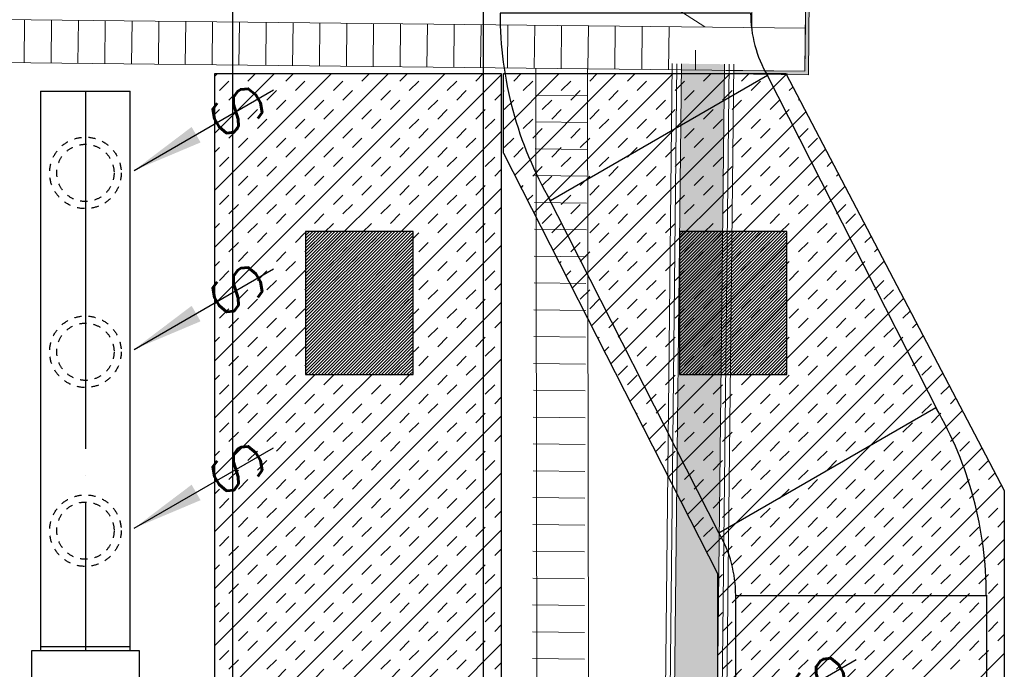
# Model space of a CAD drawing. Header units: millimetres. Extents: x 0 to 75740, y 0 to 52484.
# Tile 30 of 33: x 56320 to 59070, y 46616 to 48432. Entities that reach past the tile are written whole.
import ezdxf
from ezdxf.enums import TextEntityAlignment as Align

# ---------------------------------------------------------------- set-up
doc = ezdxf.new("R2010")
doc.units = ezdxf.units.MM
doc.header["$LTSCALE"] = 50
doc.header["$MEASUREMENT"] = 0
doc.header["$PDMODE"] = 1
doc.linetypes.add('2V-CENT', pattern=[23, 20, -1.5, 0, -1.5])
doc.linetypes.add('V-GOMD', pattern=[0.8, 0.4, -0.4])
doc.layers.get('0').update_dxf_attribs({"linetype": 'CONTINUOUS'})
for name, color, linetype in [('20600A200D001$0$A12-HEL4', 251, 'CONTINUOUS'), ('20600A200D001$0$A24-HEL1', 251, 'CONTINUOUS'), ('20600A200D001$0$A24-HEL2', 251, 'CONTINUOUS'), ('20600A200D001$0$A24-SKR1', 251, 'CONTINUOUS'), ('V060-', 3, 'CONTINUOUS'), ('V070-', 3, 'CONTINUOUS')]:
    doc.layers.add(name, color=color, linetype=linetype)
for name, color, linetype, lineweight in [('20600A200D001$0$A2-VEGG', 251, 'CONTINUOUS', 18), ('20600A200D001$0$A2-VEGG-fill', 253, 'CONTINUOUS', 18), ('20600A200D001$0$A24', 251, 'CONTINUOUS', 18)]:
    doc.layers.add(name, color=color, linetype=linetype, lineweight=lineweight)
doc.styles.add('ISO', font='ISO')
doc.styles.add('SIMPLEX', font='SIMPLEX')

# ---------------------------------------------------------------- blocks, each defined once
blk = doc.blocks.new('LD_P')
for p, q in [((-0.5, 0.5), (-0.5, -0.5)), ((0.5, 0.5), (-0.5, 0.5)), ((0.5, -0.5), (0.5, 0.5)), ((-0.5, -0.5), (0.5, -0.5))]:
    blk.add_line(p, q)
at = {"color": 1}
for p, q in [((-0.3, 0.5), (-0.3, 0.1)), ((0.1, 0.5), (0.1, 0.1)), ((-0.1, -0.5), (-0.1, -0.1)), ((0.3, -0.5), (0.3, -0.1))]:
    blk.add_line(p, q, dxfattribs=at)
blk = doc.blocks.new('V420', base_point=(455, 404.5))
blk.add_line((455, 404.5), (464, 404.5))
blk.add_solid([(455, 404.5), (459, 405), (459, 404)])
blk = doc.blocks.new('V422', base_point=(16230, 22585))
blk.add_blockref('V420', (16230, 22585))
at = {"style": 'SIMPLEX'}
blk.add_text('s', height=4, rotation=90, dxfattribs=at).set_placement((16238, 22585), align=Align.CENTER)
blk = doc.blocks.new('C3A', base_point=(16246, 22590.5))
at = {"color": 0, "linetype": 'ByBlock'}
blk.add_line((16247, 22590.5), (16246, 22590.5), dxfattribs=at)
blk = doc.blocks.new('K3A', base_point=(16246, 22590.5))
at = {"color": 0, "linetype": 'ByBlock'}
for p, q in [((16246, 22591), (16247, 22591)), ((16247, 22591), (16247, 22590)), ((16247, 22590), (16246, 22590))]:
    blk.add_line(p, q, dxfattribs=at)
blk = doc.blocks.new('33A', base_point=(16246, 22590.5))
blk.add_point((16247, 22590.5))
at = {"color": 0, "linetype": 'ByBlock'}
blk.add_blockref('K3A', (16246, 22590.5), dxfattribs=at)
at = {"color": 1, "linetype": '2V-CENT'}
blk.add_blockref('C3A', (16246, 22590.5), dxfattribs=at)
at = {"style": 'SIMPLEX', "flags": 3}
blk.add_attdef('0', (16246, 22590.5), '', height=1, dxfattribs=at)
blk = doc.blocks.new('K1A', base_point=(16237, 22591.5))
at = {"color": 0, "linetype": 'ByBlock'}
blk.add_line((16237, 22592), (16237, 22591), dxfattribs=at)
blk = doc.blocks.new('21A', base_point=(16237, 22591.5))
blk.add_point((16237, 22591.5))
at = {"color": 0, "linetype": 'ByBlock'}
blk.add_blockref('K1A', (16237, 22591.5), dxfattribs=at)
at = {"style": 'SIMPLEX', "flags": 3}
blk.add_attdef('0', (16237, 22591.5), '', height=1, dxfattribs=at)
blk = doc.blocks.new('KBOJ30_P', base_point=(16231.2679, 22619))
at = {"color": 0, "linetype": 'ByBlock'}
for p, q in [((16231.25, 22619.567), (16231.75, 22618.701)), ((16231, 22619.5), (16231, 22618.5))]:
    blk.add_line(p, q, dxfattribs=at)
for radius in [0.5, 1.5]:
    blk.add_arc((16231, 22620), radius, 270, 300, dxfattribs=at)
blk = doc.blocks.new('2BOJ30_P', base_point=(16231.2679, 22619))
for p in [(16231.5, 22619.134), (16231, 22619)]:
    blk.add_point(p)
at = {"color": 0, "linetype": 'ByBlock'}
blk.add_blockref('KBOJ30_P', (16231.2679, 22619), dxfattribs=at)
at = {"style": 'ISO', "flags": 3}
blk.add_attdef('0', (16231.2679, 22619), '', height=1, dxfattribs=at)
blk = doc.blocks.new('*X82')
at = {"color": 0}
for p, q in [((57118.5, 47546), (57412.3, 47839.9)), ((57118.5, 47554.9), (57403.5, 47839.9)), ((57118.5, 47563.7), (57394.7, 47839.9)), ((57118.5, 47572.5), (57385.8, 47839.9)), ((57118.5, 47581.4), (57377, 47839.9)), ((57118.5, 47590.2), (57368.1, 47839.9)), ((57118.5, 47599.1), (57359.3, 47839.9)), ((57118.5, 47607.9), (57350.5, 47839.9)), ((57118.5, 47616.7), (57341.6, 47839.9)), ((57118.5, 47625.6), (57332.8, 47839.9)), ((57118.5, 47634.4), (57323.9, 47839.9)), ((57118.5, 47643.3), (57315.1, 47839.9)), ((57118.5, 47652.1), (57306.3, 47839.9)), ((57118.5, 47660.9), (57297.4, 47839.9)), ((57118.5, 47669.8), (57288.6, 47839.9)), ((57118.5, 47678.6), (57279.8, 47839.9)), ((57118.5, 47687.4), (57270.9, 47839.9)), ((57118.5, 47696.3), (57262.1, 47839.9)), ((57118.5, 47705.1), (57253.2, 47839.9)), ((57118.5, 47714), (57244.4, 47839.9)), ((57118.5, 47722.8), (57235.6, 47839.9)), ((57118.5, 47731.6), (57226.7, 47839.9)), ((57118.5, 47740.5), (57217.9, 47839.9)), ((57118.5, 47749.3), (57209, 47839.9)), ((57118.5, 47758.2), (57200.2, 47839.9)), ((57118.5, 47767), (57191.4, 47839.9)), ((57118.5, 47775.8), (57182.5, 47839.9)), ((57118.5, 47784.7), (57173.7, 47839.9)), ((57118.5, 47793.5), (57164.8, 47839.9)), ((57118.5, 47802.4), (57156, 47839.9)), ((57118.5, 47811.2), (57147.2, 47839.9)), ((57118.5, 47820), (57138.3, 47839.9)), ((57118.5, 47828.9), (57129.5, 47839.9)), ((57118.5, 47837.7), (57120.7, 47839.9)), ((57118.5, 47537.2), (57418.5, 47837.2)), ((57118.5, 47528.3), (57418.5, 47828.3)), ((57118.5, 47519.5), (57418.5, 47819.5)), ((57118.5, 47510.7), (57418.5, 47810.7)), ((57118.5, 47501.8), (57418.5, 47801.8)), ((57118.5, 47493), (57418.5, 47793)), ((57118.5, 47484.2), (57418.5, 47784.2)), ((57118.5, 47475.3), (57418.5, 47775.3)), ((57118.5, 47466.5), (57418.5, 47766.5)), ((57118.5, 47457.6), (57418.5, 47757.6)), ((57118.5, 47448.8), (57418.5, 47748.8)), ((57118.5, 47440), (57418.5, 47740)), ((57127.2, 47439.9), (57418.5, 47731.1)), ((57136.1, 47439.9), (57418.5, 47722.3)), ((57144.9, 47439.9), (57418.5, 47713.4)), ((57153.8, 47439.9), (57418.5, 47704.6)), ((57162.6, 47439.9), (57418.5, 47695.8)), ((57171.4, 47439.9), (57418.5, 47686.9)), ((57180.3, 47439.9), (57418.5, 47678.1)), ((57189.1, 47439.9), (57418.5, 47669.2)), ((57197.9, 47439.9), (57418.5, 47660.4)), ((57206.8, 47439.9), (57418.5, 47651.6)), ((57215.6, 47439.9), (57418.5, 47642.7)), ((57224.5, 47439.9), (57418.5, 47633.9)), ((57233.3, 47439.9), (57418.5, 47625.1)), ((57242.1, 47439.9), (57418.5, 47616.2)), ((57251, 47439.9), (57418.5, 47607.4)), ((57259.8, 47439.9), (57418.5, 47598.5)), ((57268.7, 47439.9), (57418.5, 47589.7)), ((57277.5, 47439.9), (57418.5, 47580.9)), ((57286.3, 47439.9), (57418.5, 47572)), ((57295.2, 47439.9), (57418.5, 47563.2)), ((57304, 47439.9), (57418.5, 47554.3)), ((57312.9, 47439.9), (57418.5, 47545.5)), ((57321.7, 47439.9), (57418.5, 47536.7)), ((57330.5, 47439.9), (57418.5, 47527.8)), ((57339.4, 47439.9), (57418.5, 47519)), ((57348.2, 47439.9), (57418.5, 47510.2)), ((57357, 47439.9), (57418.5, 47501.3)), ((57365.9, 47439.9), (57418.5, 47492.5)), ((57374.7, 47439.9), (57418.5, 47483.6)), ((57383.6, 47439.9), (57418.5, 47474.8)), ((57392.4, 47439.9), (57418.5, 47466)), ((57401.2, 47439.9), (57418.5, 47457.1)), ((57410.1, 47439.9), (57418.5, 47448.3))]:
    blk.add_line(p, q, dxfattribs=at)
blk = doc.blocks.new('*X111')
at = {"color": 0}
for p, q in [((56864.9, 47637.2), (57508.8, 48281)), ((56864.9, 47796.3), (57349.7, 48281)), ((56864.9, 47955.4), (57190.6, 48281)), ((56864.9, 48114.5), (57031.5, 48281)), ((56864.9, 48273.6), (56872.4, 48281)), ((56864.9, 47478.1), (57664.9, 48278.1)), ((56957.5, 48260), (56978.5, 48281)), ((57063.5, 48260), (57084.5, 48281)), ((57275.6, 48260), (57296.7, 48281)), ((57381.7, 48260), (57402.7, 48281)), ((57593.8, 48260), (57614.9, 48281)), ((56877.9, 48233.5), (56904.4, 48260)), ((57090, 48233.5), (57116.6, 48260)), ((57196.1, 48233.5), (57222.6, 48260)), ((57408.2, 48233.5), (57434.7, 48260)), ((57514.3, 48233.5), (57540.8, 48260)), ((56904.4, 48207), (56930.9, 48233.5)), ((57010.5, 48207), (57037, 48233.5)), ((57222.6, 48207), (57249.1, 48233.5)), ((57328.7, 48207), (57355.2, 48233.5)), ((57540.8, 48207), (57567.3, 48233.5)), ((57646.9, 48207), (57664.9, 48225)), ((57037, 48180.5), (57063.5, 48207)), ((57143.1, 48180.5), (57169.6, 48207)), ((57355.2, 48180.5), (57381.7, 48207)), ((57461.3, 48180.5), (57487.8, 48207)), ((56864.9, 48167.5), (56877.9, 48180.5)), ((56957.5, 48154), (56984, 48180.5)), ((57169.6, 48154), (57196.1, 48180.5)), ((57275.6, 48154), (57302.2, 48180.5)), ((57487.8, 48154), (57514.3, 48180.5)), ((57593.8, 48154), (57620.4, 48180.5)), ((56984, 48127.5), (57010.5, 48154)), ((57090, 48127.5), (57116.6, 48154)), ((57302.2, 48127.5), (57328.7, 48154)), ((57408.2, 48127.5), (57434.7, 48154)), ((57620.4, 48127.5), (57646.9, 48154)), ((56864.9, 47319), (57664.9, 48119)), ((56904.4, 48100.9), (56930.9, 48127.5)), ((57116.6, 48100.9), (57143.1, 48127.5)), ((57222.6, 48100.9), (57249.1, 48127.5)), ((57434.7, 48100.9), (57461.3, 48127.5)), ((57540.8, 48100.9), (57567.3, 48127.5)), ((56930.9, 48074.4), (56957.5, 48100.9)), ((57037, 48074.4), (57063.5, 48100.9)), ((57249.1, 48074.4), (57275.6, 48100.9)), ((57355.2, 48074.4), (57381.7, 48100.9)), ((57567.3, 48074.4), (57593.8, 48100.9)), ((56864.9, 48061.4), (56877.9, 48074.4)), ((57063.5, 48047.9), (57090, 48074.4)), ((57169.6, 48047.9), (57196.1, 48074.4)), ((57381.7, 48047.9), (57408.2, 48074.4)), ((57487.8, 48047.9), (57514.3, 48074.4)), ((56877.9, 48021.4), (56904.4, 48047.9)), ((56984, 48021.4), (57010.5, 48047.9)), ((57196.1, 48021.4), (57222.6, 48047.9)), ((57302.2, 48021.4), (57328.7, 48047.9)), ((57514.3, 48021.4), (57540.8, 48047.9)), ((57620.4, 48021.4), (57646.9, 48047.9)), ((56930.9, 47968.4), (56957.5, 47994.9)), ((57010.5, 47994.9), (57037, 48021.4)), ((57116.6, 47994.9), (57143.1, 48021.4)), ((57143.1, 47968.4), (57169.6, 47994.9)), ((57249.1, 47968.4), (57275.6, 47994.9)), ((57328.7, 47994.9), (57355.2, 48021.4)), ((57434.7, 47994.9), (57461.3, 48021.4)), ((57461.3, 47968.4), (57487.8, 47994.9)), ((57567.3, 47968.4), (57593.8, 47994.9)), ((57646.9, 47994.9), (57664.9, 48012.9)), ((56957.5, 47941.8), (56984, 47968.4)), ((57063.5, 47941.8), (57090, 47968.4)), ((57275.6, 47941.8), (57302.2, 47968.4)), ((57381.7, 47941.8), (57408.2, 47968.4)), ((57593.8, 47941.8), (57620.4, 47968.4)), ((56864.9, 47159.9), (57664.9, 47959.9)), ((56877.9, 47915.3), (56904.4, 47941.8)), ((57090, 47915.3), (57116.6, 47941.8)), ((57196.1, 47915.3), (57222.6, 47941.8)), ((57408.2, 47915.3), (57434.7, 47941.8)), ((57514.3, 47915.3), (57540.8, 47941.8)), ((56904.4, 47888.8), (56930.9, 47915.3)), ((57010.5, 47888.8), (57037, 47915.3)), ((57222.6, 47888.8), (57249.1, 47915.3)), ((57328.7, 47888.8), (57355.2, 47915.3)), ((57540.8, 47888.8), (57567.3, 47915.3)), ((57037, 47862.3), (57063.5, 47888.8)), ((57143.1, 47862.3), (57169.6, 47888.8)), ((57355.2, 47862.3), (57381.7, 47888.8)), ((57461.3, 47862.3), (57487.8, 47888.8)), ((57646.9, 47888.8), (57664.9, 47906.8)), ((56864.9, 47849.3), (56877.9, 47862.3)), ((56957.5, 47835.8), (56984, 47862.3)), ((57169.6, 47835.8), (57196.1, 47862.3)), ((57275.6, 47835.8), (57302.2, 47862.3)), ((57487.8, 47835.8), (57514.3, 47862.3)), ((57593.8, 47835.8), (57620.4, 47862.3)), ((56984, 47809.3), (57010.5, 47835.8)), ((57090, 47809.3), (57116.6, 47835.8)), ((57302.2, 47809.3), (57328.7, 47835.8)), ((57408.2, 47809.3), (57434.7, 47835.8)), ((57620.4, 47809.3), (57646.9, 47835.8)), ((56904.4, 47782.7), (56930.9, 47809.3)), ((57116.6, 47782.7), (57143.1, 47809.3)), ((57222.6, 47782.7), (57249.1, 47809.3)), ((57434.7, 47782.7), (57461.3, 47809.3)), ((57540.8, 47782.7), (57567.3, 47809.3)), ((56864.9, 47000.8), (57664.9, 47800.8)), ((56930.9, 47756.2), (56957.5, 47782.7)), ((57037, 47756.2), (57063.5, 47782.7)), ((57249.1, 47756.2), (57275.6, 47782.7)), ((57355.2, 47756.2), (57381.7, 47782.7)), ((57567.3, 47756.2), (57593.8, 47782.7)), ((56864.9, 47743.2), (56877.9, 47756.2)), ((57063.5, 47729.7), (57090, 47756.2)), ((57169.6, 47729.7), (57196.1, 47756.2)), ((57381.7, 47729.7), (57408.2, 47756.2)), ((57487.8, 47729.7), (57514.3, 47756.2)), ((56877.9, 47703.2), (56904.4, 47729.7)), ((56984, 47703.2), (57010.5, 47729.7)), ((57196.1, 47703.2), (57222.6, 47729.7)), ((57302.2, 47703.2), (57328.7, 47729.7)), ((57514.3, 47703.2), (57540.8, 47729.7)), ((57620.4, 47703.2), (57646.9, 47729.7)), ((57010.5, 47676.7), (57037, 47703.2)), ((57116.6, 47676.7), (57143.1, 47703.2)), ((57328.7, 47676.7), (57355.2, 47703.2)), ((57434.7, 47676.7), (57461.3, 47703.2)), ((57646.9, 47676.7), (57664.9, 47694.7)), ((56930.9, 47650.2), (56957.5, 47676.7)), ((57143.1, 47650.2), (57169.6, 47676.7)), ((57249.1, 47650.2), (57275.6, 47676.7)), ((57461.3, 47650.2), (57487.8, 47676.7)), ((57567.3, 47650.2), (57593.8, 47676.7)), ((56864.9, 46841.7), (57664.9, 47641.7)), ((56957.5, 47623.6), (56984, 47650.2)), ((57063.5, 47623.6), (57090, 47650.2)), ((57275.6, 47623.6), (57302.2, 47650.2)), ((57381.7, 47623.6), (57408.2, 47650.2)), ((57593.8, 47623.6), (57620.4, 47650.2)), ((56877.9, 47597.1), (56904.4, 47623.6)), ((57090, 47597.1), (57116.6, 47623.6)), ((57196.1, 47597.1), (57222.6, 47623.6)), ((57408.2, 47597.1), (57434.7, 47623.6)), ((57514.3, 47597.1), (57540.8, 47623.6)), ((56904.4, 47570.6), (56930.9, 47597.1)), ((57010.5, 47570.6), (57037, 47597.1)), ((57222.6, 47570.6), (57249.1, 47597.1)), ((57328.7, 47570.6), (57355.2, 47597.1)), ((57540.8, 47570.6), (57567.3, 47597.1)), ((57646.9, 47570.6), (57664.9, 47588.6)), ((57037, 47544.1), (57063.5, 47570.6)), ((57143.1, 47544.1), (57169.6, 47570.6)), ((57355.2, 47544.1), (57381.7, 47570.6)), ((57461.3, 47544.1), (57487.8, 47570.6)), ((56864.9, 47531.1), (56877.9, 47544.1)), ((56957.5, 47517.6), (56984, 47544.1)), ((57169.6, 47517.6), (57196.1, 47544.1)), ((57275.6, 47517.6), (57302.2, 47544.1)), ((57487.8, 47517.6), (57514.3, 47544.1)), ((57593.8, 47517.6), (57620.4, 47544.1)), ((56984, 47491.1), (57010.5, 47517.6)), ((57090, 47491.1), (57116.6, 47517.6)), ((57302.2, 47491.1), (57328.7, 47517.6)), ((57408.2, 47491.1), (57434.7, 47517.6)), ((57620.4, 47491.1), (57646.9, 47517.6)), ((56864.9, 46682.6), (57664.9, 47482.6)), ((56904.4, 47464.5), (56930.9, 47491.1)), ((57116.6, 47464.5), (57143.1, 47491.1)), ((57222.6, 47464.5), (57249.1, 47491.1)), ((57434.7, 47464.5), (57461.3, 47491.1)), ((57540.8, 47464.5), (57567.3, 47491.1)), ((56930.9, 47438), (56957.5, 47464.5)), ((57037, 47438), (57063.5, 47464.5)), ((57249.1, 47438), (57275.6, 47464.5)), ((57355.2, 47438), (57381.7, 47464.5)), ((57567.3, 47438), (57593.8, 47464.5)), ((56864.9, 47425), (56877.9, 47438)), ((57063.5, 47411.5), (57090, 47438)), ((57169.6, 47411.5), (57196.1, 47438)), ((57381.7, 47411.5), (57408.2, 47438)), ((57487.8, 47411.5), (57514.3, 47438)), ((56877.9, 47385), (56904.4, 47411.5)), ((56984, 47385), (57010.5, 47411.5)), ((57196.1, 47385), (57222.6, 47411.5)), ((57302.2, 47385), (57328.7, 47411.5)), ((57514.3, 47385), (57540.8, 47411.5)), ((57620.4, 47385), (57646.9, 47411.5)), ((57010.5, 47358.5), (57037, 47385)), ((57116.6, 47358.5), (57143.1, 47385)), ((57328.7, 47358.5), (57355.2, 47385)), ((57434.7, 47358.5), (57461.3, 47385)), ((57646.9, 47358.5), (57664.9, 47376.5)), ((56930.9, 47332), (56957.5, 47358.5)), ((57143.1, 47332), (57169.6, 47358.5)), ((57249.1, 47332), (57275.6, 47358.5)), ((57461.3, 47332), (57487.8, 47358.5)), ((57567.3, 47332), (57593.8, 47358.5)), ((56864.9, 46523.5), (57664.9, 47323.5)), ((56957.5, 47305.4), (56984, 47332)), ((57063.5, 47305.4), (57090, 47332)), ((57275.6, 47305.4), (57302.2, 47332)), ((57381.7, 47305.4), (57408.2, 47332)), ((57593.8, 47305.4), (57620.4, 47332)), ((56877.9, 47278.9), (56904.4, 47305.4)), ((57090, 47278.9), (57116.6, 47305.4)), ((57196.1, 47278.9), (57222.6, 47305.4)), ((57408.2, 47278.9), (57434.7, 47305.4)), ((57514.3, 47278.9), (57540.8, 47305.4)), ((56904.4, 47252.4), (56930.9, 47278.9)), ((57010.5, 47252.4), (57037, 47278.9)), ((57037, 47225.9), (57063.5, 47252.4)), ((57143.1, 47225.9), (57169.6, 47252.4)), ((57222.6, 47252.4), (57249.1, 47278.9)), ((57328.7, 47252.4), (57355.2, 47278.9)), ((57355.2, 47225.9), (57381.7, 47252.4)), ((57461.3, 47225.9), (57487.8, 47252.4)), ((57540.8, 47252.4), (57567.3, 47278.9)), ((57646.9, 47252.4), (57664.9, 47270.4)), ((56864.9, 47212.9), (56877.9, 47225.9)), ((56957.5, 47199.4), (56984, 47225.9)), ((57169.6, 47199.4), (57196.1, 47225.9)), ((57275.6, 47199.4), (57302.2, 47225.9)), ((57487.8, 47199.4), (57514.3, 47225.9)), ((57593.8, 47199.4), (57620.4, 47225.9)), ((56984, 47172.9), (57010.5, 47199.4)), ((57090, 47172.9), (57116.6, 47199.4)), ((57302.2, 47172.9), (57328.7, 47199.4)), ((57408.2, 47172.9), (57434.7, 47199.4)), ((57620.4, 47172.9), (57646.9, 47199.4)), ((56904.4, 47146.3), (56930.9, 47172.9)), ((57116.6, 47146.3), (57143.1, 47172.9)), ((57222.6, 47146.3), (57249.1, 47172.9)), ((57434.7, 47146.3), (57461.3, 47172.9)), ((57540.8, 47146.3), (57567.3, 47172.9)), ((56864.9, 46364.4), (57664.9, 47164.4)), ((56930.9, 47119.8), (56957.5, 47146.3)), ((57037, 47119.8), (57063.5, 47146.3)), ((57249.1, 47119.8), (57275.6, 47146.3)), ((57355.2, 47119.8), (57381.7, 47146.3)), ((57567.3, 47119.8), (57593.8, 47146.3)), ((56864.9, 47106.8), (56877.9, 47119.8)), ((57063.5, 47093.3), (57090, 47119.8)), ((57169.6, 47093.3), (57196.1, 47119.8)), ((57381.7, 47093.3), (57408.2, 47119.8)), ((57487.8, 47093.3), (57514.3, 47119.8)), ((56877.9, 47066.8), (56904.4, 47093.3)), ((56984, 47066.8), (57010.5, 47093.3)), ((57196.1, 47066.8), (57222.6, 47093.3)), ((57302.2, 47066.8), (57328.7, 47093.3)), ((57514.3, 47066.8), (57540.8, 47093.3)), ((57620.4, 47066.8), (57646.9, 47093.3)), ((57010.5, 47040.3), (57037, 47066.8)), ((57116.6, 47040.3), (57143.1, 47066.8)), ((57328.7, 47040.3), (57355.2, 47066.8)), ((57434.7, 47040.3), (57461.3, 47066.8)), ((56930.9, 47013.8), (56957.5, 47040.3)), ((57143.1, 47013.8), (57169.6, 47040.3)), ((57249.1, 47013.8), (57275.6, 47040.3)), ((57461.3, 47013.8), (57487.8, 47040.3)), ((57567.3, 47013.8), (57593.8, 47040.3)), ((57646.9, 47040.3), (57664.9, 47058.3)), ((56864.9, 46205.3), (57664.9, 47005.3)), ((56957.5, 46987.2), (56984, 47013.8)), ((57063.5, 46987.2), (57090, 47013.8)), ((57275.6, 46987.2), (57302.2, 47013.8)), ((57381.7, 46987.2), (57408.2, 47013.8)), ((57593.8, 46987.2), (57620.4, 47013.8)), ((56877.9, 46960.7), (56904.4, 46987.2)), ((57090, 46960.7), (57116.6, 46987.2)), ((57196.1, 46960.7), (57222.6, 46987.2)), ((57408.2, 46960.7), (57434.7, 46987.2)), ((57514.3, 46960.7), (57540.8, 46987.2)), ((56904.4, 46934.2), (56930.9, 46960.7)), ((57010.5, 46934.2), (57037, 46960.7)), ((57222.6, 46934.2), (57249.1, 46960.7)), ((57328.7, 46934.2), (57355.2, 46960.7)), ((57540.8, 46934.2), (57567.3, 46960.7)), ((57646.9, 46934.2), (57664.9, 46952.2)), ((57037, 46907.7), (57063.5, 46934.2)), ((57143.1, 46907.7), (57169.6, 46934.2)), ((57355.2, 46907.7), (57381.7, 46934.2)), ((57461.3, 46907.7), (57487.8, 46934.2)), ((56864.9, 46894.7), (56877.9, 46907.7)), ((56957.5, 46881.2), (56984, 46907.7)), ((57169.6, 46881.2), (57196.1, 46907.7)), ((57275.6, 46881.2), (57302.2, 46907.7)), ((57487.8, 46881.2), (57514.3, 46907.7)), ((57593.8, 46881.2), (57620.4, 46907.7)), ((56984, 46854.7), (57010.5, 46881.2)), ((57090, 46854.7), (57116.6, 46881.2)), ((57302.2, 46854.7), (57328.7, 46881.2)), ((57408.2, 46854.7), (57434.7, 46881.2)), ((57620.4, 46854.7), (57646.9, 46881.2)), ((56864.9, 46046.2), (57664.9, 46846.2)), ((56904.4, 46828.1), (56930.9, 46854.7)), ((57116.6, 46828.1), (57143.1, 46854.7)), ((57222.6, 46828.1), (57249.1, 46854.7)), ((57434.7, 46828.1), (57461.3, 46854.7)), ((57540.8, 46828.1), (57567.3, 46854.7)), ((56930.9, 46801.6), (56957.5, 46828.1)), ((57037, 46801.6), (57063.5, 46828.1)), ((57249.1, 46801.6), (57275.6, 46828.1)), ((57355.2, 46801.6), (57381.7, 46828.1)), ((57567.3, 46801.6), (57593.8, 46828.1)), ((56864.9, 46788.6), (56877.9, 46801.6)), ((57063.5, 46775.1), (57090, 46801.6)), ((57169.6, 46775.1), (57196.1, 46801.6)), ((57381.7, 46775.1), (57408.2, 46801.6)), ((57487.8, 46775.1), (57514.3, 46801.6)), ((56877.9, 46748.6), (56904.4, 46775.1)), ((56984, 46748.6), (57010.5, 46775.1)), ((57196.1, 46748.6), (57222.6, 46775.1)), ((57302.2, 46748.6), (57328.7, 46775.1)), ((57514.3, 46748.6), (57540.8, 46775.1)), ((57620.4, 46748.6), (57646.9, 46775.1)), ((57010.5, 46722.1), (57037, 46748.6)), ((57116.6, 46722.1), (57143.1, 46748.6)), ((57328.7, 46722.1), (57355.2, 46748.6)), ((57434.7, 46722.1), (57461.3, 46748.6)), ((57646.9, 46722.1), (57664.9, 46740.1)), ((56930.9, 46695.6), (56957.5, 46722.1)), ((57143.1, 46695.6), (57169.6, 46722.1)), ((57249.1, 46695.6), (57275.6, 46722.1)), ((57461.3, 46695.6), (57487.8, 46722.1)), ((57567.3, 46695.6), (57593.8, 46722.1)), ((56957.5, 46669), (56984, 46695.6)), ((57063.5, 46669), (57090, 46695.6)), ((57197.9, 46220.1), (57664.9, 46687.1)), ((57275.6, 46669), (57302.2, 46695.6)), ((57381.7, 46669), (57408.2, 46695.6)), ((57593.8, 46669), (57620.4, 46695.6)), ((56877.9, 46642.5), (56904.4, 46669)), ((57090, 46642.5), (57116.6, 46669)), ((57196.1, 46642.5), (57222.6, 46669)), ((57408.2, 46642.5), (57434.7, 46669)), ((57514.3, 46642.5), (57540.8, 46669)), ((56904.4, 46616), (56930.9, 46642.5)), ((57010.5, 46616), (57037, 46642.5)), ((57222.6, 46616), (57249.1, 46642.5)), ((57328.7, 46616), (57355.2, 46642.5)), ((57540.8, 46616), (57567.3, 46642.5)), ((57646.9, 46616), (57664.9, 46634)), ((57037, 46589.5), (57063.5, 46616)), ((57143.1, 46589.5), (57169.6, 46616)), ((57355.2, 46589.5), (57381.7, 46616)), ((57461.3, 46589.5), (57487.8, 46616))]:
    blk.add_line(p, q, dxfattribs=at)
blk = doc.blocks.new('*X112')
at = {"color": 0}
for p, q in [((57671.1, 48125.2), (57827, 48281)), ((57699.9, 48260), (57720.9, 48281)), ((57702.5, 47997.5), (57986.1, 48281)), ((57756.2, 47892), (58145.2, 48281)), ((57809.8, 47786.6), (58304.3, 48281)), ((57863.5, 47681.2), (58463.4, 48281)), ((57912, 48260), (57933, 48281)), ((58018.1, 48260), (58039.1, 48281)), ((58230.2, 48260), (58251.2, 48281)), ((58336.3, 48260), (58357.3, 48281)), ((57726.4, 48233.5), (57752.9, 48260)), ((57832.5, 48233.5), (57859, 48260)), ((58044.6, 48233.5), (58071.1, 48260)), ((58150.7, 48233.5), (58177.2, 48260)), ((58362.8, 48233.5), (58389.3, 48260)), ((58468.9, 48233.5), (58479.1, 48243.7)), ((57671.1, 48231.2), (57673.4, 48233.5)), ((57859, 48207), (57885.5, 48233.5)), ((57965.1, 48207), (57991.6, 48233.5)), ((58177.2, 48207), (58203.7, 48233.5)), ((58283.3, 48207), (58309.8, 48233.5)), ((57673.4, 48180.5), (57699.9, 48207)), ((57779.5, 48180.5), (57806, 48207)), ((57991.6, 48180.5), (58018.1, 48207)), ((58097.7, 48180.5), (58124.2, 48207)), ((58309.8, 48180.5), (58336.3, 48207)), ((58415.9, 48180.5), (58442.4, 48207)), ((58495.4, 48207), (58497.3, 48208.9)), ((57806, 48154), (57832.5, 48180.5)), ((57912, 48154), (57938.6, 48180.5)), ((57917.2, 47575.8), (58515.5, 48174.1)), ((58124.2, 48154), (58150.7, 48180.5)), ((58230.2, 48154), (58256.8, 48180.5)), ((58442.4, 48154), (58468.9, 48180.5)), ((57726.4, 48127.5), (57752.9, 48154)), ((57938.6, 48127.5), (57965.1, 48154)), ((58044.6, 48127.5), (58071.1, 48154)), ((58256.8, 48127.5), (58283.3, 48154)), ((58362.8, 48127.5), (58389.3, 48154)), ((57752.9, 48100.9), (57779.5, 48127.5)), ((57859, 48100.9), (57885.5, 48127.5)), ((58071.1, 48100.9), (58097.7, 48127.5)), ((58177.2, 48100.9), (58203.7, 48127.5)), ((58389.3, 48100.9), (58415.9, 48127.5)), ((58495.4, 48100.9), (58521.9, 48127.5)), ((57673.4, 48074.4), (57699.9, 48100.9)), ((57885.5, 48074.4), (57912, 48100.9)), ((57991.6, 48074.4), (58018.1, 48100.9)), ((58203.7, 48074.4), (58230.2, 48100.9)), ((58309.8, 48074.4), (58336.3, 48100.9)), ((58521.9, 48074.4), (58548.4, 48100.9)), ((57699.9, 48047.9), (57726.4, 48074.4)), ((57806, 48047.9), (57832.5, 48074.4)), ((57970.9, 47470.3), (58570.3, 48069.7)), ((58018.1, 48047.9), (58044.6, 48074.4)), ((58124.2, 48047.9), (58150.7, 48074.4)), ((58336.3, 48047.9), (58362.8, 48074.4)), ((58442.4, 48047.9), (58468.9, 48074.4)), ((57832.5, 48021.4), (57859, 48047.9)), ((57938.6, 48021.4), (57965.1, 48047.9)), ((58150.7, 48021.4), (58177.2, 48047.9)), ((58256.8, 48021.4), (58283.3, 48047.9)), ((58468.9, 48021.4), (58495.4, 48047.9)), ((58575, 48021.4), (58588.5, 48034.9)), ((57752.9, 47994.9), (57779.5, 48021.4)), ((57779.5, 47968.4), (57806, 47994.9)), ((57885.5, 47968.4), (57912, 47994.9)), ((57965.1, 47994.9), (57991.6, 48021.4)), ((58071.1, 47994.9), (58097.7, 48021.4)), ((58097.7, 47968.4), (58124.2, 47994.9)), ((58203.7, 47968.4), (58230.2, 47994.9)), ((58283.3, 47994.9), (58309.8, 48021.4)), ((58389.3, 47994.9), (58415.9, 48021.4)), ((58415.9, 47968.4), (58442.4, 47994.9)), ((58521.9, 47968.4), (58548.4, 47994.9)), ((58601.5, 47994.9), (58606.7, 48000.1)), ((57720.4, 47962.3), (57726.4, 47968.4)), ((57912, 47941.8), (57938.6, 47968.4)), ((58018.1, 47941.8), (58044.6, 47968.4)), ((58230.2, 47941.8), (58256.8, 47968.4)), ((58336.3, 47941.8), (58362.8, 47968.4)), ((58548.4, 47941.8), (58575, 47968.4)), ((57738.3, 47927.2), (57752.9, 47941.8)), ((57832.5, 47915.3), (57859, 47941.8)), ((58024.5, 47364.9), (58625, 47965.3)), ((58044.6, 47915.3), (58071.1, 47941.8)), ((58150.7, 47915.3), (58177.2, 47941.8)), ((58362.8, 47915.3), (58389.3, 47941.8)), ((58468.9, 47915.3), (58495.4, 47941.8)), ((57859, 47888.8), (57885.5, 47915.3)), ((57965.1, 47888.8), (57991.6, 47915.3)), ((58177.2, 47888.8), (58203.7, 47915.3)), ((58283.3, 47888.8), (58309.8, 47915.3)), ((58495.4, 47888.8), (58521.9, 47915.3)), ((58601.5, 47888.8), (58628, 47915.3)), ((57779.5, 47862.3), (57806, 47888.8)), ((57991.6, 47862.3), (58018.1, 47888.8)), ((58097.7, 47862.3), (58124.2, 47888.8)), ((58309.8, 47862.3), (58336.3, 47888.8)), ((58415.9, 47862.3), (58442.4, 47888.8)), ((58628, 47862.3), (58654.5, 47888.8)), ((57806, 47835.8), (57832.5, 47862.3)), ((57912, 47835.8), (57938.6, 47862.3)), ((58078.2, 47259.5), (58679.7, 47861)), ((58124.2, 47835.8), (58150.7, 47862.3)), ((58230.2, 47835.8), (58256.8, 47862.3)), ((58442.4, 47835.8), (58468.9, 47862.3)), ((58548.4, 47835.8), (58575, 47862.3)), ((57938.6, 47809.3), (57965.1, 47835.8)), ((58044.6, 47809.3), (58071.1, 47835.8)), ((58256.8, 47809.3), (58283.3, 47835.8)), ((58362.8, 47809.3), (58389.3, 47835.8)), ((58575, 47809.3), (58601.5, 47835.8)), ((57859, 47782.7), (57885.5, 47809.3)), ((58071.1, 47782.7), (58097.7, 47809.3)), ((58177.2, 47782.7), (58203.7, 47809.3)), ((58389.3, 47782.7), (58415.9, 47809.3)), ((58495.4, 47782.7), (58521.9, 47809.3)), ((58681, 47809.3), (58697.9, 47826.2)), ((57885.5, 47756.2), (57912, 47782.7)), ((57991.6, 47756.2), (58018.1, 47782.7)), ((58203.7, 47756.2), (58230.2, 47782.7)), ((58309.8, 47756.2), (58336.3, 47782.7)), ((58521.9, 47756.2), (58548.4, 47782.7)), ((58628, 47756.2), (58654.5, 47782.7)), ((58707.5, 47782.7), (58716.2, 47791.4)), ((57827.7, 47751.5), (57832.5, 47756.2)), ((58018.1, 47729.7), (58044.6, 47756.2)), ((58124.2, 47729.7), (58150.7, 47756.2)), ((58131.9, 47154.1), (58734.4, 47756.6)), ((58336.3, 47729.7), (58362.8, 47756.2)), ((58442.4, 47729.7), (58468.9, 47756.2)), ((58654.5, 47729.7), (58681, 47756.2)), ((57845.6, 47716.3), (57859, 47729.7)), ((57938.6, 47703.2), (57965.1, 47729.7)), ((58150.7, 47703.2), (58177.2, 47729.7)), ((58256.8, 47703.2), (58283.3, 47729.7)), ((58468.9, 47703.2), (58495.4, 47729.7)), ((58575, 47703.2), (58601.5, 47729.7)), ((57965.1, 47676.7), (57991.6, 47703.2)), ((58071.1, 47676.7), (58097.7, 47703.2)), ((58283.3, 47676.7), (58309.8, 47703.2)), ((58389.3, 47676.7), (58415.9, 47703.2)), ((58601.5, 47676.7), (58628, 47703.2)), ((58707.5, 47676.7), (58734.1, 47703.2)), ((57885.5, 47650.2), (57912, 47676.7)), ((58097.7, 47650.2), (58124.2, 47676.7)), ((58203.7, 47650.2), (58230.2, 47676.7)), ((58415.9, 47650.2), (58442.4, 47676.7)), ((58521.9, 47650.2), (58548.4, 47676.7)), ((58734.1, 47650.2), (58760.6, 47676.7)), ((57912, 47623.6), (57938.6, 47650.2)), ((58018.1, 47623.6), (58044.6, 47650.2)), ((58185.6, 47048.6), (58789.1, 47652.2)), ((58230.2, 47623.6), (58256.8, 47650.2)), ((58336.3, 47623.6), (58362.8, 47650.2)), ((58548.4, 47623.6), (58575, 47650.2)), ((58654.5, 47623.6), (58681, 47650.2)), ((58044.6, 47597.1), (58071.1, 47623.6)), ((58150.7, 47597.1), (58177.2, 47623.6)), ((58362.8, 47597.1), (58389.3, 47623.6)), ((58468.9, 47597.1), (58495.4, 47623.6)), ((58681, 47597.1), (58707.5, 47623.6)), ((58787.1, 47597.1), (58807.4, 47617.4)), ((57965.1, 47570.6), (57991.6, 47597.1)), ((58177.2, 47570.6), (58203.7, 47597.1)), ((58283.3, 47570.6), (58309.8, 47597.1)), ((58495.4, 47570.6), (58521.9, 47597.1)), ((58601.5, 47570.6), (58628, 47597.1)), ((58813.6, 47570.6), (58825.6, 47582.6)), ((57991.6, 47544.1), (58018.1, 47570.6)), ((58097.7, 47544.1), (58124.2, 47570.6)), ((58309.8, 47544.1), (58336.3, 47570.6)), ((58415.9, 47544.1), (58442.4, 47570.6)), ((58628, 47544.1), (58654.5, 47570.6)), ((58734.1, 47544.1), (58760.6, 47570.6)), ((57935.1, 47540.6), (57938.6, 47544.1)), ((58124.2, 47517.6), (58150.7, 47544.1)), ((58230.2, 47517.6), (58256.8, 47544.1)), ((58239.2, 46943.2), (58843.9, 47547.8)), ((58442.4, 47517.6), (58468.9, 47544.1)), ((58548.4, 47517.6), (58575, 47544.1)), ((58760.6, 47517.6), (58787.1, 47544.1)), ((57953, 47505.5), (57965.1, 47517.6)), ((58044.6, 47491.1), (58071.1, 47517.6)), ((58256.8, 47491.1), (58283.3, 47517.6)), ((58362.8, 47491.1), (58389.3, 47517.6)), ((58575, 47491.1), (58601.5, 47517.6)), ((58681, 47491.1), (58707.5, 47517.6)), ((58071.1, 47464.5), (58097.7, 47491.1)), ((58177.2, 47464.5), (58203.7, 47491.1)), ((58389.3, 47464.5), (58415.9, 47491.1)), ((58495.4, 47464.5), (58521.9, 47491.1)), ((58707.5, 47464.5), (58734.1, 47491.1)), ((58813.6, 47464.5), (58840.1, 47491.1)), ((57991.6, 47438), (58018.1, 47464.5)), ((58203.7, 47438), (58230.2, 47464.5)), ((58309.8, 47438), (58336.3, 47464.5)), ((58521.9, 47438), (58548.4, 47464.5)), ((58628, 47438), (58654.5, 47464.5)), ((58840.1, 47438), (58866.6, 47464.5)), ((58018.1, 47411.5), (58044.6, 47438)), ((58124.2, 47411.5), (58150.7, 47438)), ((58270.2, 46815.1), (58898.6, 47443.5)), ((58336.3, 47411.5), (58362.8, 47438)), ((58442.4, 47411.5), (58468.9, 47438)), ((58654.5, 47411.5), (58681, 47438)), ((58760.6, 47411.5), (58787.1, 47438)), ((58150.7, 47385), (58177.2, 47411.5)), ((58256.8, 47385), (58283.3, 47411.5)), ((58468.9, 47385), (58495.4, 47411.5)), ((58575, 47385), (58601.5, 47411.5)), ((58787.1, 47385), (58813.6, 47411.5)), ((58893.2, 47385), (58916.8, 47408.7)), ((58071.1, 47358.5), (58097.7, 47385)), ((58283.3, 47358.5), (58309.8, 47385)), ((58389.3, 47358.5), (58415.9, 47385)), ((58601.5, 47358.5), (58628, 47385)), ((58707.5, 47358.5), (58734.1, 47385)), ((58919.7, 47358.5), (58935.1, 47373.9)), ((58097.7, 47332), (58124.2, 47358.5)), ((58203.7, 47332), (58230.2, 47358.5)), ((58270.2, 46656), (58953.3, 47339.1)), ((58415.9, 47332), (58442.4, 47358.5)), ((58521.9, 47332), (58548.4, 47358.5)), ((58734.1, 47332), (58760.6, 47358.5)), ((58840.1, 47332), (58866.6, 47358.5)), ((58042.4, 47329.8), (58044.6, 47332)), ((58230.2, 47305.4), (58256.8, 47332)), ((58336.3, 47305.4), (58362.8, 47332)), ((58548.4, 47305.4), (58575, 47332)), ((58654.5, 47305.4), (58681, 47332)), ((58866.6, 47305.4), (58893.2, 47332)), ((58060.3, 47294.6), (58071.1, 47305.4)), ((58150.7, 47278.9), (58177.2, 47305.4)), ((58362.8, 47278.9), (58389.3, 47305.4)), ((58468.9, 47278.9), (58495.4, 47305.4)), ((58681, 47278.9), (58707.5, 47305.4)), ((58787.1, 47278.9), (58813.6, 47305.4)), ((58097.7, 47225.9), (58124.2, 47252.4)), ((58177.2, 47252.4), (58203.7, 47278.9)), ((58283.3, 47252.4), (58309.8, 47278.9)), ((58309.8, 47225.9), (58336.3, 47252.4)), ((58415.9, 47225.9), (58442.4, 47252.4)), ((58495.4, 47252.4), (58521.9, 47278.9)), ((58601.5, 47252.4), (58628, 47278.9)), ((58628, 47225.9), (58654.5, 47252.4)), ((58734.1, 47225.9), (58760.6, 47252.4)), ((58813.6, 47252.4), (58840.1, 47278.9)), ((58919.7, 47252.4), (58946.2, 47278.9)), ((58946.2, 47225.9), (58972.7, 47252.4)), ((58124.2, 47199.4), (58150.7, 47225.9)), ((58230.2, 47199.4), (58256.8, 47225.9)), ((58270.2, 46496.9), (59008, 47234.7)), ((58442.4, 47199.4), (58468.9, 47225.9)), ((58548.4, 47199.4), (58575, 47225.9)), ((58760.6, 47199.4), (58787.1, 47225.9)), ((58866.6, 47199.4), (58893.2, 47225.9)), ((58256.8, 47172.9), (58283.3, 47199.4)), ((58362.8, 47172.9), (58389.3, 47199.4)), ((58575, 47172.9), (58601.5, 47199.4)), ((58681, 47172.9), (58707.5, 47199.4)), ((58893.2, 47172.9), (58919.7, 47199.4)), ((58999.2, 47172.9), (59025.7, 47199.4)), ((58177.2, 47146.3), (58203.7, 47172.9)), ((58389.3, 47146.3), (58415.9, 47172.9)), ((58495.4, 47146.3), (58521.9, 47172.9)), ((58707.5, 47146.3), (58734.1, 47172.9)), ((58813.6, 47146.3), (58840.1, 47172.9)), ((58203.7, 47119.8), (58230.2, 47146.3)), ((58309.8, 47119.8), (58336.3, 47146.3)), ((58521.9, 47119.8), (58548.4, 47146.3)), ((58628, 47119.8), (58654.5, 47146.3)), ((58840.1, 47119.8), (58866.6, 47146.3)), ((58946.2, 47119.8), (58972.7, 47146.3)), ((59025.7, 47146.3), (59044.5, 47165.1)), ((58149.8, 47118.9), (58150.7, 47119.8)), ((58270.2, 46337.8), (59062.8, 47130.3)), ((58336.3, 47093.3), (58362.8, 47119.8)), ((58442.4, 47093.3), (58468.9, 47119.8)), ((58654.5, 47093.3), (58681, 47119.8)), ((58760.6, 47093.3), (58787.1, 47119.8)), ((58972.7, 47093.3), (58999.2, 47119.8)), ((58167.7, 47083.8), (58177.2, 47093.3)), ((58256.8, 47066.8), (58283.3, 47093.3)), ((58468.9, 47066.8), (58495.4, 47093.3)), ((58575, 47066.8), (58601.5, 47093.3)), ((58787.1, 47066.8), (58813.6, 47093.3)), ((58893.2, 47066.8), (58919.7, 47093.3)), ((58283.3, 47040.3), (58309.8, 47066.8)), ((58389.3, 47040.3), (58415.9, 47066.8)), ((58601.5, 47040.3), (58628, 47066.8)), ((58707.5, 47040.3), (58734.1, 47066.8)), ((58919.7, 47040.3), (58946.2, 47066.8)), ((59025.7, 47040.3), (59052.3, 47066.8)), ((58203.7, 47013.8), (58230.2, 47040.3)), ((58415.9, 47013.8), (58442.4, 47040.3)), ((58521.9, 47013.8), (58548.4, 47040.3)), ((58734.1, 47013.8), (58760.6, 47040.3)), ((58840.1, 47013.8), (58866.6, 47040.3)), ((58230.2, 46987.2), (58256.8, 47013.8)), ((58336.3, 46987.2), (58362.8, 47013.8)), ((58548.4, 46987.2), (58575, 47013.8)), ((58654.5, 46987.2), (58681, 47013.8)), ((58866.6, 46987.2), (58893.2, 47013.8)), ((58972.7, 46987.2), (58999.2, 47013.8)), ((59052.3, 47013.8), (59070.2, 47031.8)), ((58270.2, 46178.7), (59070.2, 46978.7)), ((58362.8, 46960.7), (58389.3, 46987.2)), ((58468.9, 46960.7), (58495.4, 46987.2)), ((58681, 46960.7), (58707.5, 46987.2)), ((58787.1, 46960.7), (58813.6, 46987.2)), ((58999.2, 46960.7), (59025.7, 46987.2)), ((58283.3, 46934.2), (58309.8, 46960.7)), ((58495.4, 46934.2), (58521.9, 46960.7)), ((58601.5, 46934.2), (58628, 46960.7)), ((58813.6, 46934.2), (58840.1, 46960.7)), ((58919.7, 46934.2), (58946.2, 46960.7)), ((58309.8, 46907.7), (58336.3, 46934.2)), ((58415.9, 46907.7), (58442.4, 46934.2)), ((58628, 46907.7), (58654.5, 46934.2)), ((58734.1, 46907.7), (58760.6, 46934.2)), ((58946.2, 46907.7), (58972.7, 46934.2)), ((59052.3, 46907.7), (59070.2, 46925.7)), ((58442.4, 46881.2), (58468.9, 46907.7)), ((58548.4, 46881.2), (58575, 46907.7)), ((58760.6, 46881.2), (58787.1, 46907.7)), ((58866.6, 46881.2), (58893.2, 46907.7)), ((58270.2, 46868.1), (58283.3, 46881.2)), ((58362.8, 46854.7), (58389.3, 46881.2)), ((58575, 46854.7), (58601.5, 46881.2)), ((58681, 46854.7), (58707.5, 46881.2)), ((58893.2, 46854.7), (58919.7, 46881.2)), ((58999.2, 46854.7), (59025.7, 46881.2)), ((58389.3, 46828.1), (58415.9, 46854.7)), ((58495.4, 46828.1), (58521.9, 46854.7)), ((58707.5, 46828.1), (58734.1, 46854.7)), ((58813.6, 46828.1), (58840.1, 46854.7)), ((59025.7, 46828.1), (59052.3, 46854.7)), ((58270.2, 46019.6), (59070.2, 46819.6)), ((58309.8, 46801.6), (58336.3, 46828.1)), ((58521.9, 46801.6), (58548.4, 46828.1)), ((58628, 46801.6), (58654.5, 46828.1)), ((58840.1, 46801.6), (58866.6, 46828.1)), ((58946.2, 46801.6), (58972.7, 46828.1)), ((58336.3, 46775.1), (58362.8, 46801.6)), ((58442.4, 46775.1), (58468.9, 46801.6)), ((58654.5, 46775.1), (58681, 46801.6)), ((58760.6, 46775.1), (58787.1, 46801.6)), ((58972.7, 46775.1), (58999.2, 46801.6)), ((58270.2, 46762.1), (58283.3, 46775.1)), ((58468.9, 46748.6), (58495.4, 46775.1)), ((58575, 46748.6), (58601.5, 46775.1)), ((58787.1, 46748.6), (58813.6, 46775.1)), ((58893.2, 46748.6), (58919.7, 46775.1)), ((58283.3, 46722.1), (58309.8, 46748.6)), ((58389.3, 46722.1), (58415.9, 46748.6)), ((58601.5, 46722.1), (58628, 46748.6)), ((58707.5, 46722.1), (58734.1, 46748.6)), ((58919.7, 46722.1), (58946.2, 46748.6)), ((59025.7, 46722.1), (59052.3, 46748.6)), ((58415.9, 46695.6), (58442.4, 46722.1)), ((58521.9, 46695.6), (58548.4, 46722.1)), ((58734.1, 46695.6), (58760.6, 46722.1)), ((58840.1, 46695.6), (58866.6, 46722.1)), ((59052.3, 46695.6), (59070.2, 46713.6)), ((58336.3, 46669), (58362.8, 46695.6)), ((58548.4, 46669), (58575, 46695.6)), ((58654.5, 46669), (58681, 46695.6)), ((58866.6, 46669), (58893.2, 46695.6)), ((58972.7, 46669), (58999.2, 46695.6)), ((58270.2, 45860.5), (59070.2, 46660.5)), ((58362.8, 46642.5), (58389.3, 46669)), ((58468.9, 46642.5), (58495.4, 46669)), ((58681, 46642.5), (58707.5, 46669)), ((58787.1, 46642.5), (58813.6, 46669)), ((58999.2, 46642.5), (59025.7, 46669)), ((58283.3, 46616), (58309.8, 46642.5)), ((58495.4, 46616), (58521.9, 46642.5)), ((58601.5, 46616), (58628, 46642.5)), ((58813.6, 46616), (58840.1, 46642.5)), ((58919.7, 46616), (58946.2, 46642.5)), ((58309.8, 46589.5), (58336.3, 46616)), ((58415.9, 46589.5), (58442.4, 46616)), ((58628, 46589.5), (58654.5, 46616)), ((58734.1, 46589.5), (58760.6, 46616))]:
    blk.add_line(p, q, dxfattribs=at)
blk = doc.blocks.new('20600A200D001')
at = {"layer": '20600A200D001$0$A2-VEGG-fill'}
for points in [[(72523.2, 48277.6), (72537.3, 49577.5), (72527.3, 49577.5), (72513.3, 48277.7)], [(72513.2, 48277.7), (72513.3, 48287.7), (72314.3, 48289.9), (72314.5, 48279.9)]]:
    blk.add_hatch(color=256, dxfattribs=at).paths.add_polyline_path(points, flags=0)
h = blk.add_hatch(color=256, dxfattribs=at)
h.paths.add_polyline_path([(72226.1, 42586.5), (72226.7, 42640.5), (72106.7, 42641.8), (72106.1, 42587.8), (72199.2, 42586.8)], flags=0)
h.paths.add_polyline_path([(72243.1, 44150.4), (72288.5, 48307.4), (72168.5, 48308.7), (72123.2, 44151.7)], flags=0)
at = {"layer": '20600A200D001$0$A12-HEL4', "linetype": 'Continuous', "lineweight": 0}
for points in [[(72364.6, 48409.4), (72377.5, 49589.3)], [(72513.3, 48287.7), (72527.4, 49587.6)]]:
    blk.add_lwpolyline(points, dxfattribs=at)
at = {"layer": '20600A200D001$0$A2-VEGG'}
for p, q in [((72110.2, 44151.8), (72155.5, 48308.8)), ((72123.2, 44151.7), (72168.5, 48308.7)), ((72243.1, 44150.4), (72288.5, 48307.4)), ((72256.1, 44150.3), (72301.5, 48307.2))]:
    blk.add_line(p, q, dxfattribs=at)
at = {"layer": '20600A200D001$0$A24'}
for p, q in [((72527.4, 49587.6), (72513.3, 48287.7)), ((72523.2, 48277.6), (72537.3, 49577.5)), ((72142.5, 48309), (72097.2, 44152)), ((72269.1, 44150.1), (72314.5, 48307.1)), ((72293.2, 48280.1), (72523.2, 48277.6)), ((72513.3, 48287.7), (72293.3, 48290.1))]:
    blk.add_line(p, q, dxfattribs=at)
at = {"layer": '20600A200D001$0$A24-HEL1', "linetype": 'Continuous', "lineweight": 0}
blk.add_lwpolyline([(70366.8, 49612.2), (72233.8, 48411.8)], dxfattribs=at)
at = {"layer": '20600A200D001$0$A24-HEL2', "linetype": 'Continuous', "lineweight": 0}
for points in [[(70264.7, 48432.3), (72514.6, 48407.7)], [(70263.4, 48312.3), (72513.3, 48287.7)], [(71767.9, 44320.6), (71761.4, 48295.9)], [(71912.9, 44319), (71906.4, 48294.3)]]:
    blk.add_lwpolyline(points, dxfattribs=at)
at = {"layer": '20600A200D001$0$A24-SKR1', "linetype": 'Continuous', "lineweight": 0}
for points in [[(70332.4, 48311.5), (70333.7, 48431.5)], [(70407.4, 48310.7), (70408.7, 48430.7)], [(70482.4, 48309.9), (70483.7, 48429.9)], [(70557.4, 48309.1), (70558.7, 48429.1)], [(70632.4, 48308.2), (70633.7, 48428.2)], [(70707.4, 48307.4), (70708.7, 48427.4)], [(70782.4, 48306.6), (70783.7, 48426.6)], [(70857.4, 48305.8), (70858.7, 48425.8)], [(70932.4, 48305), (70933.7, 48425)], [(71007.3, 48304.1), (71008.7, 48424.1)], [(71082.3, 48303.3), (71083.6, 48423.3)], [(71157.3, 48302.5), (71158.6, 48422.5)], [(71232.3, 48301.7), (71233.6, 48421.7)], [(71307.3, 48300.9), (71308.6, 48420.9)], [(71382.3, 48300.1), (71383.6, 48420.1)], [(71457.3, 48299.2), (71458.6, 48419.2)], [(71532.3, 48298.4), (71533.6, 48418.4)], [(71607.3, 48297.6), (71608.6, 48417.6)], [(71682.3, 48296.8), (71683.6, 48416.8)], [(71757.3, 48296), (71758.6, 48416)], [(71832.3, 48295.2), (71833.6, 48415.1)], [(71907.3, 48294.3), (71908.6, 48414.3)], [(71982.3, 48293.5), (71983.6, 48413.5)], [(72057.3, 48292.7), (72058.6, 48412.7)], [(72132.3, 48291.9), (72133.6, 48411.9)], [(72207.3, 48291.1), (72207.9, 48347.1)], [(71761.2, 48220.9), (71906.2, 48219.3)], [(71760.4, 48145.9), (71905.4, 48144.3)], [(71759.7, 48070.9), (71904.7, 48069.3)], [(71759, 47995.9), (71904, 47994.4)], [(71758.3, 47920.9), (71903.3, 47919.4)], [(71757.7, 47845.9), (71902.7, 47844.4)], [(71757.1, 47770.9), (71902.1, 47769.4)], [(71756.6, 47695.9), (71901.6, 47694.4)], [(71756.1, 47620.9), (71901.1, 47619.4)], [(71755.6, 47545.9), (71900.6, 47544.4)], [(71755.1, 47470.9), (71900.1, 47469.4)], [(71754.7, 47395.9), (71899.7, 47394.4)], [(71754.3, 47320.9), (71899.3, 47319.4)], [(71754, 47245.9), (71899, 47244.4)], [(71753.7, 47170.9), (71898.7, 47169.4)], [(71753.4, 47095.9), (71898.4, 47094.4)], [(71753.2, 47020.9), (71898.2, 47019.4)], [(71753, 46945.9), (71898, 46944.4)], [(71752.8, 46870.9), (71897.8, 46869.4)], [(71752.7, 46795.9), (71897.7, 46794.3)], [(71752.6, 46720.9), (71897.6, 46719.3)], [(71752.5, 46645.9), (71897.5, 46644.3)]]:
    blk.add_lwpolyline(points, dxfattribs=at)

msp = doc.modelspace()

# ---------------------------------------------------------------- linework, layer by layer
at = {"layer": 'V060-', "linetype": 'Continuous'}
for p, q in [((56914.9, 41399.7, 480), (56914.9, 48940.7, 480)), ((57614.9, 48940.7, 480), (57614.9, 41399.7, 480)), ((58888.4, 47330.8, 480), (58408.5, 48275.5, 480.5)), ((56378.4, 48232), (56378.4, 46679)), ((56628.4, 46679), (56628.4, 48232)), ((58273.1, 46997.4, 480), (57793.3, 47942.2, 480.5)), ((58320.2, 42471.4, 480), (58320.2, 46823.3, 480)), ((59020.2, 46823.3, 480), (59020.2, 42471.4, 480))]:
    msp.add_line(p, q, dxfattribs=at)
at = {"layer": 'V060-', "color": 1, "linetype": 'Continuous'}
for p, q in [((56864.9, 44350.6, 480), (56864.9, 48281, 480)), ((56864.9, 48281), (57664.9, 48281)), ((57664.9, 48281, 480), (57664.9, 44350.6, 480)), ((57671.1, 48281), (58459.5, 48281)), ((57671.1, 48059.1), (57671.1, 48281)), ((58459.5, 48281), (59070.2, 47116.1)), ((57671.1, 48059.1), (58270.2, 46882.3)), ((59070.2, 47116.1, 480), (59070.2, 45422.2, 480)), ((58270.2, 45422.2, 480), (58270.2, 46882.3, 480))]:
    msp.add_line(p, q, dxfattribs=at)
at = {"layer": 'V060-', "color": 1, "linetype": '2V-CENT'}
msp.add_line((56503.4, 48232), (56503.4, 46679), dxfattribs=at)
at = {"layer": 'V060-'}
for points in [[(57118.5, 47439.9), (57418.5, 47439.9), (57418.5, 47839.9), (57118.5, 47839.9)], [(58163.1, 47439.9), (58463.1, 47439.9), (58463.1, 47839.9), (58163.1, 47839.9)]]:
    msp.add_lwpolyline(points, close=True, dxfattribs=at)
at = {"layer": 'V070-', "linetype": 'V-GOMD'}
for centre, radius in [((56503.4, 48003.6), 100), ((56503.4, 48003.6), 80), ((56503.4, 47503.6), 100), ((56503.4, 47503.6), 80), ((56503.4, 47003.6), 100), ((56503.4, 47003.6), 80)]:
    msp.add_circle(centre, radius, dxfattribs=at)

# ---------------------------------------------------------------- block references
at = {"layer": 'V060-'}
for name, p in [('20600A200D001', (-14000, 0)), ('*X82', (0, 0)), ('*X82', (1044.6, 0))]:
    msp.add_blockref(name, p, dxfattribs=at)
at = {"layer": 'V060-', "linetype": 'Continuous'}
for name, p, xscale, yscale, zscale, rotation in [('2BOJ30_P', (58011.6, 48263, 480.5), 700, 700, 700, 270), ('21A', (56503.4, 48232), -250, 250, 250, 90), ('2BOJ30_P', (58670, 47010, 480), 700.0000000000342, 700.0000000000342, 700.0000000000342, 90), ('33A', (56503.4, 46669), -10, 250, 10, 270)]:
    msp.add_blockref(name, p, dxfattribs=dict(at, xscale=xscale, yscale=yscale, zscale=zscale, rotation=rotation))
at = {"layer": 'V060-', "color": 1, "linetype": 'Continuous'}
for name in ['*X111', '*X112']:
    msp.add_blockref(name, (0, 0), dxfattribs=at)
at = {"layer": 'V060-', "xscale": -1200, "yscale": 300, "zscale": 1200, "rotation": 90}
msp.add_blockref('LD_P', (56503.4, 46069), dxfattribs=at)
at = {"layer": 'V070-', "xscale": 50, "yscale": 50, "zscale": 50}
for p, rotation in [((56639.4, 48010.4), 29.99999999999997), ((56639.4, 47510.4), 29.99999999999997), ((56639.4, 47010.4), 29.99999999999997), ((58266.9, 46418.2), 30)]:
    msp.add_blockref('V422', p, dxfattribs=dict(at, rotation=rotation))

doc.saveas('drawing.dxf')
